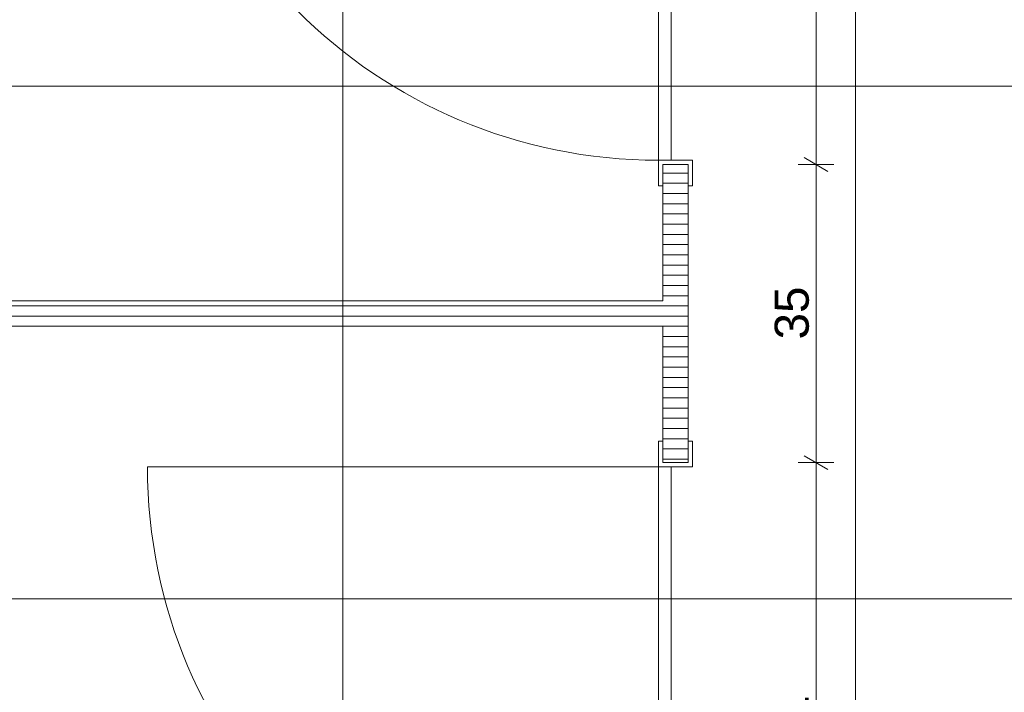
# Model space of a CAD drawing. Header units: metres. Extents: x -3.5 to 65.3, y -10.9 to 16.7.
# Tile 140 of 234: x 44.7 to 45.9, y 2.3 to 3.1. Entities that reach past the tile are written whole.
import ezdxf

# ---------------------------------------------------------------- set-up
doc = ezdxf.new("R2010")
doc.units = ezdxf.units.M
doc.header["$MEASUREMENT"] = 0
doc.linetypes.add('Wipeout_Contour', pattern=[1, 0, -1])
for name, color, linetype in [('102 - Bemaßung_ Beschriftung.Detail_ Ausschnitt', 7, 'Continuous'), ('Neubau_650 - Abdeckung.Fußboden Aufbau', 7, 'Continuous'), ('Neubau_702 - Einrichtung.Möbel Sanitär', 7, 'Continuous')]:
    doc.layers.add(name, color=color, linetype=linetype)
doc.styles.add('ERSTELLTER_STIL_1', font='txt')
doc.dimstyles.new('ERSTELLTER_STIL__1', dxfattribs={"dimtxt": 0.04, "dimasz": 0.02128, "dimexe": 0.18, "dimexo": 0.0625, "dimgap": 0, "dimtad": 1, "dimtih": 1, "dimtoh": 1, "dimzin": 0, "dimdsep": 46, "dimtxsty": 'ERSTELLTER_STIL_1', "dimblk": 'ARROWHEAD_2', "dimblk1": 'ARROWHEAD_2', "dimblk2": 'ARROWHEAD_2', "dimcen": 0.09, "dimse1": 1, "dimse2": 1, "dimclrd": 7, "dimclre": 7, "dimclrt": 7, "dimazin": 0, "dimtfac": 1, "dimtdec": 4, "dimtmove": 0, "dimatfit": 3, "dimfxl": 1, "dimtolj": 1, "dimtzin": 0, "dimarcsym": 0})
doc.dimstyles.new('ERSTELLTER_STIL__3', dxfattribs={"dimtxt": 0.04, "dimasz": 0.02128, "dimexe": 0.18, "dimexo": 0.0625, "dimgap": 0, "dimtad": 1, "dimzin": 0, "dimdsep": 46, "dimtxsty": 'ERSTELLTER_STIL_1', "dimblk": 'ARROWHEAD_2', "dimblk1": 'ARROWHEAD_2', "dimblk2": 'ARROWHEAD_2', "dimcen": 0.09, "dimse1": 1, "dimse2": 1, "dimclrd": 7, "dimclre": 7, "dimclrt": 7, "dimazin": 0, "dimtfac": 1, "dimtdec": 4, "dimtmove": 0, "dimatfit": 3, "dimfxl": 1, "dimtolj": 1, "dimtzin": 0, "dimarcsym": 0})
doc.dimstyles.new('ERSTELLTER_STIL__5', dxfattribs={"dimtxt": 0.04, "dimasz": 0.02128, "dimexe": 0.18, "dimexo": 0.0625, "dimgap": 0, "dimtad": 1, "dimtih": 1, "dimtoh": 1, "dimzin": 0, "dimdsep": 46, "dimtxsty": 'ERSTELLTER_STIL_1', "dimblk": 'ARROWHEAD_2', "dimblk1": 'ARROWHEAD_2', "dimblk2": 'ARROWHEAD_2', "dimcen": 0.09, "dimclrd": 7, "dimclre": 7, "dimclrt": 7, "dimazin": 0, "dimtfac": 1, "dimtdec": 4, "dimtmove": 0, "dimatfit": 3, "dimfxl": 1, "dimtolj": 1, "dimtzin": 0, "dimarcsym": 0})
pattern_1 = [(0, (0, 0), (0, 0.0120000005), [])]

# ---------------------------------------------------------------- blocks, each defined once
blk = doc.blocks.new('*D308')
at = {"layer": '102 - Bemaßung_ Beschriftung.Detail_ Ausschnitt', "color": 7, "linetype": 'Continuous', "lineweight": 5}
for p, q in [((45.631, 2.6081), (45.659, 2.5919)), ((45.666, 2.6), (45.624, 2.6)), ((45.645, 1.99), (45.645, 2.6)), ((45.666, 1.99), (45.624, 1.99)), ((45.631, 1.9981), (45.659, 1.9819))]:
    blk.add_line(p, q, dxfattribs=at)
at = {"layer": '102 - Bemaßung_ Beschriftung.Detail_ Ausschnitt', "color": 7, "lineweight": 5, "insert": (45.637, 2.2646), "char_height": 0.04, "attachment_point": 7, "rotation": 90, "style": 'ERSTELLTER_STIL_1'}
blk.add_mtext('\\A1;{\\pql;\\fArial|b0|i0|c0|p38;61}', dxfattribs=at)
blk = doc.blocks.new('ARROWHEAD_2')
at = {"color": 0, "linetype": 'Continuous', "lineweight": 0}
for p, q in [((-0.378, -0.655), (0.378, 0.655)), ((0, 0), (-1, 0))]:
    blk.add_line(p, q, dxfattribs=at)
blk = doc.blocks.new('*D309')
at = {"layer": '102 - Bemaßung_ Beschriftung.Detail_ Ausschnitt', "color": 7, "linetype": 'Continuous', "lineweight": 5}
for p, q in [((45.666, 2.95), (45.624, 2.95)), ((45.631, 2.9581), (45.659, 2.9419)), ((45.645, 2.6), (45.645, 2.95)), ((45.631, 2.6081), (45.659, 2.5919)), ((45.666, 2.6), (45.624, 2.6))]:
    blk.add_line(p, q, dxfattribs=at)
at = {"layer": '102 - Bemaßung_ Beschriftung.Detail_ Ausschnitt', "color": 7, "lineweight": 5, "insert": (45.637, 2.7446), "char_height": 0.04, "attachment_point": 7, "rotation": 90, "style": 'ERSTELLTER_STIL_1'}
blk.add_mtext('\\A1;{\\pql;\\fArial|b0|i0|c0|p38;35}', dxfattribs=at)
blk = doc.blocks.new('*D310')
at = {"layer": '102 - Bemaßung_ Beschriftung.Detail_ Ausschnitt', "color": 7, "linetype": 'Continuous', "lineweight": 5}
for p, q in [((45.631, 3.5681), (45.659, 3.5519)), ((45.666, 3.56), (45.624, 3.56)), ((45.645, 2.95), (45.645, 3.56)), ((45.666, 2.95), (45.624, 2.95)), ((45.631, 2.9581), (45.659, 2.9419))]:
    blk.add_line(p, q, dxfattribs=at)
at = {"layer": '102 - Bemaßung_ Beschriftung.Detail_ Ausschnitt', "color": 7, "lineweight": 5, "insert": (45.637, 3.2246), "char_height": 0.04, "attachment_point": 7, "rotation": 90, "style": 'ERSTELLTER_STIL_1'}
blk.add_mtext('\\A1;{\\pql;\\fArial|b0|i0|c0|p38;61}', dxfattribs=at)
blk = doc.blocks.new('*D391')
at = {"layer": '102 - Bemaßung_ Beschriftung.Detail_ Ausschnitt', "color": 7, "linetype": 'Continuous', "lineweight": 5}
for p, q in [((44.487, 0.9763), (44.487, 1.0183)), ((45.089, 0.9763), (45.089, 1.0183)), ((44.4951, 1.0113), (44.4789, 0.9833)), ((45.0971, 1.0113), (45.0809, 0.9833)), ((44.487, 0.9973), (45.089, 0.9973))]:
    blk.add_line(p, q, dxfattribs=at)
at = {"layer": '102 - Bemaßung_ Beschriftung.Detail_ Ausschnitt', "color": 7, "lineweight": 5, "insert": (44.7476, 1.0046), "char_height": 0.04, "attachment_point": 7, "style": 'ERSTELLTER_STIL_1'}
blk.add_mtext('\\A1;{\\pql;\\fArial|b0|i0|c0|p38;60\\fArial|b0|i0|c0|p38;\\A1{\\H.66x;\\S2^  ;}}', dxfattribs=at)
blk = doc.blocks.new('*D392')
at = {"layer": '102 - Bemaßung_ Beschriftung.Detail_ Ausschnitt', "color": 7, "linetype": 'Continuous', "lineweight": 5}
for p, q in [((45.089, 0.9763), (45.089, 1.0183)), ((45.691, 0.9763), (45.691, 1.0183)), ((45.0971, 1.0113), (45.0809, 0.9833)), ((45.699, 1.0113), (45.6829, 0.9833)), ((45.089, 0.9973), (45.691, 0.9973))]:
    blk.add_line(p, q, dxfattribs=at)
at = {"layer": '102 - Bemaßung_ Beschriftung.Detail_ Ausschnitt', "color": 7, "lineweight": 5, "insert": (45.3496, 1.0046), "char_height": 0.04, "attachment_point": 7, "style": 'ERSTELLTER_STIL_1'}
blk.add_mtext('\\A1;{\\pql;\\fArial|b0|i0|c0|p38;60\\fArial|b0|i0|c0|p38;\\A1{\\H.66x;\\S2^  ;}}', dxfattribs=at)
blk = doc.blocks.new('*D393')
at = {"layer": '102 - Bemaßung_ Beschriftung.Detail_ Ausschnitt', "color": 7, "linetype": 'Continuous', "lineweight": 5}
for p, q in [((45.691, 0.9763), (45.691, 1.0183)), ((46.293, 0.9763), (46.293, 1.0183)), ((45.699, 1.0113), (45.6829, 0.9833)), ((46.2849, 0.9833), (46.3011, 1.0113)), ((45.691, 0.9973), (46.293, 0.9973)), ((46.293, 0.9973), (46.3067, 0.9973))]:
    blk.add_line(p, q, dxfattribs=at)
at = {"layer": '102 - Bemaßung_ Beschriftung.Detail_ Ausschnitt', "color": 7, "lineweight": 5, "insert": (45.9516, 1.0046), "char_height": 0.04, "attachment_point": 7, "style": 'ERSTELLTER_STIL_1'}
blk.add_mtext('\\A1;{\\pql;\\fArial|b0|i0|c0|p38;60\\fArial|b0|i0|c0|p38;\\A1{\\H.66x;\\S2^  ;}}', dxfattribs=at)
blk = doc.blocks.new('*D421')
at = {"layer": '102 - Bemaßung_ Beschriftung.Detail_ Ausschnitt', "color": 7, "linetype": 'Continuous', "lineweight": 5}
for p, q in [((43.745, 3.3859), (43.745, 3.89)), ((47.27, 3.3859), (47.27, 3.4279)), ((43.7531, 3.4209), (43.7369, 3.3929)), ((47.2781, 3.4209), (47.2619, 3.3929)), ((43.745, 3.4069), (47.27, 3.4069))]:
    blk.add_line(p, q, dxfattribs=at)
at = {"color": 254, "linetype": 'Wipeout_Contour', "lineweight": 0, "ltscale": 182.558403}
blk.add_wipeout([(45.4368, 3.4074), (45.5782, 3.4074), (45.5782, 3.4624), (45.4368, 3.4624)], dxfattribs=at).dxf.layer = '102 - Bemaßung_ Beschriftung.Detail_ Ausschnitt'
at = {"layer": '102 - Bemaßung_ Beschriftung.Detail_ Ausschnitt', "color": 7, "lineweight": 5, "insert": (45.4443, 3.4072), "char_height": 0.04, "attachment_point": 7, "style": 'ERSTELLTER_STIL_1'}
blk.add_mtext('\\A1;{\\pql;\\fArial|b0|i0|c0|p38;3,52\\fArial|b0|i0|c0|p38;\\A1{\\H.66x;\\S5^  ;}}', dxfattribs=at)
blk = doc.blocks.new('*D426')
at = {"layer": '102 - Bemaßung_ Beschriftung.Detail_ Ausschnitt', "color": 7, "linetype": 'Continuous', "lineweight": 5}
for p, q in [((47.27, 3.2932), (47.27, 3.3352)), ((43.9731, 3.3282), (43.9569, 3.3002)), ((47.2781, 3.3282), (47.2619, 3.3002)), ((43.965, 3.3142), (47.27, 3.3142))]:
    blk.add_line(p, q, dxfattribs=at)
at = {"color": 254, "linetype": 'Wipeout_Contour', "lineweight": 0, "ltscale": 182.969656}
blk.add_wipeout([(45.5468, 3.3147), (45.6882, 3.3147), (45.6882, 3.3697), (45.5468, 3.3697)], dxfattribs=at).dxf.layer = '102 - Bemaßung_ Beschriftung.Detail_ Ausschnitt'
at = {"layer": '102 - Bemaßung_ Beschriftung.Detail_ Ausschnitt', "color": 7, "lineweight": 5, "insert": (45.5543, 3.3144), "char_height": 0.04, "attachment_point": 7, "style": 'ERSTELLTER_STIL_1'}
blk.add_mtext('\\A1;{\\pql;\\fArial|b0|i0|c0|p38;3,30\\fArial|b0|i0|c0|p38;\\A1{\\H.66x;\\S5^  ;}}', dxfattribs=at)

msp = doc.modelspace()

# ---------------------------------------------------------------- hatches: boundary and pattern name
at = {"layer": 'Neubau_650 - Abdeckung.Fußboden Aufbau', "linetype": 'Continuous', "lineweight": 13, "true_color": 0xafafaf}
h = msp.add_hatch(dxfattribs=at)
h.set_pattern_fill('Raster_60x60_Fuge_2mm_0001', color=253, style=0, pattern_type=2)
h.set_pattern_definition([(0, (46.29297, 3.6435), (0, 0.602), []), (90, (46.29297, 3.6435), (-0.602, 0), [])])
h.paths.add_polyline_path([(43.965, 0.255), (47.17, 0.255), (47.17, 0.71), (47.27, 0.71), (47.27, 3.72), (43.965, 3.72)])
at = {"layer": 'Neubau_702 - Einrichtung.Möbel Sanitär', "linetype": 'Continuous', "lineweight": 0, "true_color": 0x000000}
h = msp.add_hatch(dxfattribs=at)
h.set_pattern_fill('Holz__Sperrholz_1_0001', color=18, style=0, pattern_type=2)
h.set_pattern_definition(pattern_1)
h.paths.add_polyline_path([(45.465, 2.95), (45.465, 2.6), (45.495, 2.6), (45.495, 2.95)])
h = msp.add_hatch(dxfattribs=at)
h.set_pattern_fill('Holz__Sperrholz_1_0001', color=18, style=0, pattern_type=2)
h.set_pattern_definition(pattern_1)
h.paths.add_polyline_path([(43.965, 2.76), (45.465, 2.76), (45.465, 2.79), (43.965, 2.79)])

# ---------------------------------------------------------------- linework, layer by layer
at = {"layer": 'Neubau_702 - Einrichtung.Möbel Sanitär', "color": 1, "linetype": 'Continuous', "lineweight": 13}
for p, q in [((45.46, 3.555), (45.46, 2.955)), ((45.475, 2.955), (45.475, 3.555)), ((45.475, 2.955), (45.46, 2.955)), ((45.46, 2.955), (45.46, 2.925)), ((45.46, 2.955), (45.475, 2.955)), ((45.465, 2.925), (45.465, 2.95)), ((45.465, 2.95), (45.495, 2.95)), ((45.5, 2.955), (45.475, 2.955)), ((45.495, 2.95), (45.495, 2.925)), ((45.5, 2.925), (45.5, 2.955)), ((45.46, 2.925), (45.465, 2.925)), ((45.495, 2.925), (45.5, 2.925)), ((45.46, 2.595), (45.46, 2.625)), ((45.46, 2.625), (45.465, 2.625)), ((45.465, 2.625), (45.465, 2.6)), ((45.495, 2.6), (45.495, 2.625)), ((45.495, 2.625), (45.5, 2.625)), ((45.5, 2.625), (45.5, 2.595)), ((45.46, 2.595), (44.86, 2.595)), ((45.475, 2.595), (45.46, 2.595)), ((45.475, 2.595), (45.46, 2.595)), ((45.46, 2.595), (45.46, 1.995)), ((45.465, 2.6), (45.495, 2.6)), ((45.5, 2.595), (45.475, 2.595)), ((45.475, 1.995), (45.475, 2.595))]:
    msp.add_line(p, q, dxfattribs=at)
at = {"layer": 'Neubau_702 - Einrichtung.Möbel Sanitär', "color": 1, "linetype": 'Continuous', "lineweight": 18}
for p, q in [((45.465, 2.95), (45.495, 2.95)), ((45.465, 2.95), (45.495, 2.95)), ((45.465, 2.95), (45.495, 2.95)), ((45.465, 2.6), (45.495, 2.6)), ((45.465, 2.6), (45.495, 2.6)), ((45.465, 2.6), (45.495, 2.6))]:
    msp.add_line(p, q, dxfattribs=at)
at = {"layer": 'Neubau_702 - Einrichtung.Möbel Sanitär', "color": 1, "linetype": 'Continuous', "lineweight": 18, "flags": 128}
for points in [[(45.465, 2.95), (45.465, 2.79)], [(45.495, 2.6), (45.495, 2.95)], [(45.465, 2.79), (43.965, 2.79)], [(43.965, 2.76), (45.465, 2.76)], [(45.465, 2.76), (45.465, 2.6)]]:
    msp.add_lwpolyline(points, dxfattribs=at)
at = {"layer": 'Neubau_702 - Einrichtung.Möbel Sanitär', "color": 1, "linetype": 'Continuous', "lineweight": 9}
for centre in [(45.46, 3.555), (45.46, 2.595)]:
    msp.add_arc(centre, 0.6, 180, 270, dxfattribs=at)

# ---------------------------------------------------------------- dimensions: what is measured, and where the dimension line sits
at = {"layer": '102 - Bemaßung_ Beschriftung.Detail_ Ausschnitt', "color": 7, "linetype": 'Continuous', "lineweight": 5}
for base, p1, p2, picture, middle in [((45.645, 3.56), (45.495, 2.95), (45.495, 3.56), '*D310', (45.617, 3.2551)), ((45.645, 2.95), (45.495, 2.6), (45.495, 2.95), '*D309', (45.617, 2.7751)), ((45.645, 2.6), (45.495, 1.99), (45.495, 2.6), '*D308', (45.617, 2.2951))]:
    dim = msp.add_linear_dim(base=base, p1=p1, p2=p2, angle=90, dimstyle='ERSTELLTER_STIL__3', dxfattribs=at)
    dim.commit()
    dim.dimension.update_dxf_attribs({"geometry": picture, "text_midpoint": middle, "dimtype": 160, "text_rotation": 90})
for base, p1, p2, picture, middle in [((45.089, 0.9973), (44.487, 3.0335), (45.089, 3.0415), '*D391', (44.8321, 1.0253)), ((45.691, 0.9973), (45.089, 3.0415), (45.691, 3.0415), '*D392', (45.4341, 1.0253)), ((46.293, 0.9973), (45.691, 3.0415), (46.293, 3.0415), '*D393', (46.0361, 1.0253))]:
    dim = msp.add_linear_dim(base=base, p1=p1, p2=p2, dimstyle='ERSTELLTER_STIL__1', dxfattribs=at)
    dim.commit()
    dim.dimension.update_dxf_attribs({"geometry": picture, "text_midpoint": middle, "dimtype": 160})

# ---------------------------------------------------------------- next in the draw order: dimensions: what is measured, and where the dimension line sits
dim = msp.add_linear_dim(base=(47.26997, 3.40694), p1=(43.74499, 3.89), p2=(47.26997, 2.94998), dimstyle='ERSTELLTER_STIL__5', dxfattribs=at)
dim.commit()
dim.dimension.update_dxf_attribs({"geometry": '*D421', "text_midpoint": (45.55023, 3.43494), "dimtype": 160})

# ---------------------------------------------------------------- next in the draw order: dimensions: what is measured, and where the dimension line sits
dim = msp.add_linear_dim(base=(47.26997, 3.31417), p1=(43.96499, 2.21499), p2=(47.26997, 2.94998), dimstyle='ERSTELLTER_STIL__5', dxfattribs=at)
dim.commit()
dim.dimension.update_dxf_attribs({"geometry": '*D426', "text_midpoint": (45.66023, 3.34217), "dimtype": 160})

doc.saveas('drawing.dxf')
